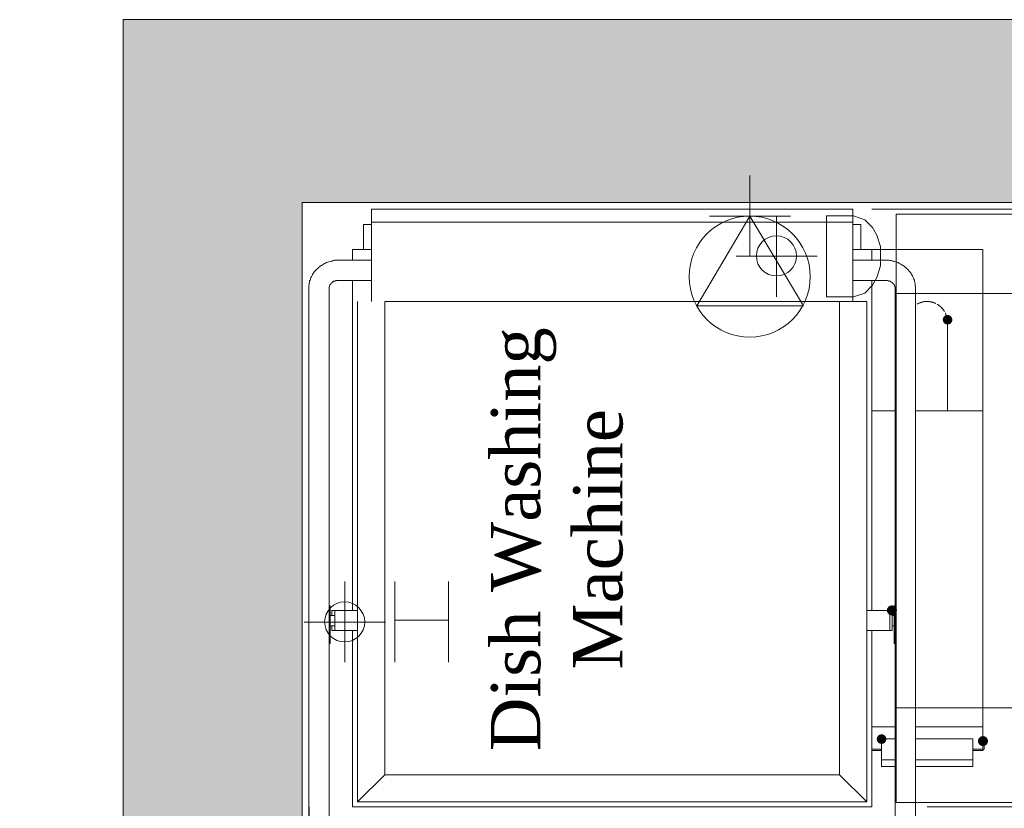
# Model space of a CAD drawing. Extents: x 3940905 to 4145695, y 925352 to 1109797.
# Tile 32 of 256: x 3945967 to 3947204, y 1100911 to 1101903. Entities that reach past the tile are written whole.
import ezdxf

# ---------------------------------------------------------------- set-up
doc = ezdxf.new("R2010")
doc.units = 0
doc.header["$LTSCALE"] = 750
doc.header["$MEASUREMENT"] = 0
for name, color, linetype, lineweight in [('CKD Equipments', 252, 'CONTINUOUS', 0), ('HATCH', 7, 'CONTINUOUS', 0), ('wall', 7, 'CONTINUOUS', 25)]:
    doc.layers.add(name, color=color, linetype=linetype, lineweight=lineweight)
doc.layers.add('TEXT', color=7, linetype='CONTINUOUS')
doc.styles.add('TXT1', font='times.ttf')

msp = doc.modelspace()

# ---------------------------------------------------------------- hatches: boundary and pattern name
at = {"layer": 'CKD Equipments'}
h = msp.add_hatch(color=252, dxfattribs=at)
edge = h.paths.add_edge_path(flags=16)
edge.add_arc((3947132.5, 1101525.4), 6.11, 0, 360)
at = {"layer": 'CKD Equipments', "true_color": 0xffff00}
h = msp.add_hatch(color=2, dxfattribs=at)
edge = h.paths.add_edge_path(flags=16)
edge.add_arc((3947062.6, 1101160.1), 6.36, 0, 360)
at = {"layer": 'CKD Equipments'}
h = msp.add_hatch(color=252, dxfattribs=at)
edge = h.paths.add_edge_path(flags=16)
edge.add_arc((3947049.6, 1100998.3), 6.11, 0, 360)
h = msp.add_hatch(color=252, dxfattribs=at)
edge = h.paths.add_edge_path(flags=16)
edge.add_arc((3947177, 1100995.8), 6.36, 0, 360)
at = {"layer": 'HATCH'}
h = msp.add_hatch(color=8, dxfattribs=at)
h.dxf.hatch_style = 1
h.paths.add_polyline_path([(3958692, 1101902.6), (3946097, 1101902.6), (3946097, 1087857.6), (3945967, 1087857.6), (3945967, 1073894.6), (3946130, 1073894.6), (3946130, 1067370.5), (3946587, 1067370.5), (3946587, 1071944.6), (3946587, 1074057.6), (3946197, 1074057.6), (3946197, 1087627.6), (3946322, 1087627.6), (3946322, 1101672.6), (3958692, 1101672.6)])

# ---------------------------------------------------------------- linework, layer by layer
at = {"layer": 'CKD Equipments', "color": 252}
for p, q in [((3946884.2, 1101706.6), (3946884.2, 1101604.8)), ((3946413.6, 1101664.3), (3946409, 1101664.3)), ((3946409, 1101662.8), (3946409, 1101664.3)), ((3946409, 1101649.6), (3946409, 1101662.8)), ((3947008.9, 1101664.3), (3946413.6, 1101664.3)), ((3946884.2, 1101655.7), (3946817.6, 1101542.7)), ((3946951.4, 1101542.7), (3946884.2, 1101655.7)), ((3946917.8, 1101656.2), (3946917.8, 1101554.4)), ((3946980.4, 1101554.4), (3946980.4, 1101656.2)), ((3946980.4, 1101656.2), (3947014.5, 1101656.2)), ((3947013.5, 1101664.3), (3947008.9, 1101664.3)), ((3947013.5, 1101662.8), (3947013.5, 1101664.3)), ((3947013.5, 1101649.6), (3947013.5, 1101662.8)), ((3947014.5, 1101656.2), (3947028.7, 1101651.1)), ((3946398.8, 1101613.5), (3946398.8, 1101645)), ((3946398.8, 1101645), (3946409, 1101645)), ((3946409, 1101648.1), (3946409, 1101649.6)), ((3946409, 1101648.1), (3946413.6, 1101648.1)), ((3946409, 1101549.3), (3946409, 1101648.1)), ((3946413.6, 1101648.1), (3947008.9, 1101648.1)), ((3947008.9, 1101648.1), (3947013.5, 1101648.1)), ((3947013.5, 1101648.1), (3947013.5, 1101649.6)), ((3947013.5, 1101549.3), (3947013.5, 1101648.1)), ((3947013.5, 1101645), (3947023.6, 1101645)), ((3947023.6, 1101645), (3947023.6, 1101613.5)), ((3947028.7, 1101651.1), (3947038.4, 1101641.4)), ((3947038.4, 1101641.4), (3947043.5, 1101631.8)), ((3947043.5, 1101631.8), (3947048.1, 1101617.5)), ((3947048.1, 1101617.5), (3947048.1, 1101593.1)), ((3946409, 1101613.5), (3946385.1, 1101613.5)), ((3946385.1, 1101613.5), (3946385.1, 1101600.2)), ((3946866.9, 1101605.3), (3946968.7, 1101605.3)), ((3947037.4, 1101613.5), (3947013.5, 1101613.5)), ((3947037.4, 1101600.2), (3947037.4, 1101613.5)), ((3947037.4, 1101613.5), (3947175.8, 1101613.5)), ((3947175.8, 1101613.5), (3947176.8, 1101613.5)), ((3947176.8, 1101410.9), (3947176.8, 1101613.5)), ((3946343.4, 1101592.1), (3946342.3, 1101591.1)), ((3946344.9, 1101593.1), (3946343.4, 1101592.1)), ((3946345.9, 1101593.6), (3946344.9, 1101593.1)), ((3946347.4, 1101594.6), (3946345.9, 1101593.6)), ((3946348.4, 1101595.1), (3946347.4, 1101594.6)), ((3946350, 1101596.2), (3946348.4, 1101595.1)), ((3946351, 1101596.7), (3946350, 1101596.2)), ((3946352.5, 1101597.2), (3946351, 1101596.7)), ((3946354, 1101597.7), (3946352.5, 1101597.2)), ((3946355.1, 1101598.2), (3946354, 1101597.7)), ((3946356.6, 1101598.7), (3946355.1, 1101598.2)), ((3946358.1, 1101599.2), (3946356.6, 1101598.7)), ((3946359.6, 1101599.2), (3946358.1, 1101599.2)), ((3946360.7, 1101599.7), (3946359.6, 1101599.2)), ((3946362.2, 1101600.2), (3946360.7, 1101599.7)), ((3946363.7, 1101600.2), (3946362.2, 1101600.2)), ((3946365.2, 1101600.2), (3946363.7, 1101600.2)), ((3946366.8, 1101600.2), (3946365.2, 1101600.2)), ((3946368.3, 1101600.2), (3946366.8, 1101600.2)), ((3946409, 1101600.2), (3946368.3, 1101600.2)), ((3947054.2, 1101600.2), (3947013.5, 1101600.2)), ((3947048.1, 1101593.1), (3947043.5, 1101578.3)), ((3947054.7, 1101600.2), (3947054.2, 1101600.2)), ((3947056.2, 1101600.2), (3947054.7, 1101600.2)), ((3947057.2, 1101600.2), (3947056.2, 1101600.2)), ((3947058.7, 1101600.2), (3947057.2, 1101600.2)), ((3947060.3, 1101599.7), (3947058.7, 1101600.2)), ((3947061.8, 1101599.7), (3947060.3, 1101599.7)), ((3947063.3, 1101599.2), (3947061.8, 1101599.7)), ((3947064.9, 1101599.2), (3947063.3, 1101599.2)), ((3947065.9, 1101598.7), (3947064.9, 1101599.2)), ((3947067.4, 1101598.2), (3947065.9, 1101598.7)), ((3947068.9, 1101597.7), (3947067.4, 1101598.2)), ((3947070.5, 1101597.2), (3947068.9, 1101597.7)), ((3947071.5, 1101596.7), (3947070.5, 1101597.2)), ((3947073, 1101595.6), (3947071.5, 1101596.7)), ((3947074, 1101595.1), (3947073, 1101595.6)), ((3947075.5, 1101594.1), (3947074, 1101595.1)), ((3947076.6, 1101593.6), (3947075.5, 1101594.1)), ((3947078.1, 1101592.6), (3947076.6, 1101593.6)), ((3947079.1, 1101591.6), (3947078.1, 1101592.6)), ((3946333.7, 1101579.4), (3946332.7, 1101578.3)), ((3946334.2, 1101580.9), (3946333.7, 1101579.4)), ((3946334.7, 1101582.4), (3946334.2, 1101580.9)), ((3946335.7, 1101583.4), (3946334.7, 1101582.4)), ((3946336.2, 1101584.4), (3946335.7, 1101583.4)), ((3946337.3, 1101586), (3946336.2, 1101584.4)), ((3946338.3, 1101587), (3946337.3, 1101586)), ((3946339.3, 1101588), (3946338.3, 1101587)), ((3946340.3, 1101589), (3946339.3, 1101588)), ((3946341.3, 1101590), (3946340.3, 1101589)), ((3946342.3, 1101591.1), (3946341.3, 1101590)), ((3947080.1, 1101591.1), (3947079.1, 1101591.6)), ((3947081.1, 1101590), (3947080.1, 1101591.1)), ((3947082.2, 1101589), (3947081.1, 1101590)), ((3947083.2, 1101588), (3947082.2, 1101589)), ((3947084.2, 1101586.5), (3947083.2, 1101588)), ((3947085.2, 1101585.5), (3947084.2, 1101586.5)), ((3947086.2, 1101584.4), (3947085.2, 1101585.5)), ((3947086.7, 1101582.9), (3947086.2, 1101584.4)), ((3947087.8, 1101581.9), (3947086.7, 1101582.9)), ((3947088.3, 1101580.4), (3947087.8, 1101581.9)), ((3947088.8, 1101579.4), (3947088.3, 1101580.4)), ((3947089.8, 1101577.8), (3947088.8, 1101579.4)), ((3946330.6, 1101569.7), (3946330.1, 1101568.2)), ((3946330.1, 1101568.2), (3946330.1, 1101566.6)), ((3946331.1, 1101572.7), (3946330.6, 1101571.2)), ((3946330.6, 1101571.2), (3946330.6, 1101569.7)), ((3946331.7, 1101575.3), (3946331.1, 1101574.3)), ((3946331.1, 1101574.3), (3946331.1, 1101572.7)), ((3946332.2, 1101576.8), (3946331.7, 1101575.3)), ((3946332.7, 1101578.3), (3946332.2, 1101576.8)), ((3946356.1, 1101567.1), (3946355.6, 1101567.1)), ((3946355.6, 1101567.1), (3946355.6, 1101566.6)), ((3946356.6, 1101568.7), (3946356.1, 1101568.2)), ((3946356.1, 1101568.2), (3946356.1, 1101567.7)), ((3946356.1, 1101567.7), (3946356.1, 1101567.1)), ((3946357.1, 1101569.7), (3946356.6, 1101569.2)), ((3946356.6, 1101569.2), (3946356.6, 1101568.7)), ((3946357.6, 1101570.2), (3946357.1, 1101570.2)), ((3946357.1, 1101570.2), (3946357.1, 1101569.7)), ((3946358.1, 1101571.2), (3946357.6, 1101570.7)), ((3946357.6, 1101570.7), (3946357.6, 1101570.2)), ((3946358.6, 1101571.2), (3946358.1, 1101571.2)), ((3946359.1, 1101571.7), (3946358.6, 1101571.7)), ((3946358.6, 1101571.7), (3946358.6, 1101571.2)), ((3946359.6, 1101572.2), (3946359.1, 1101571.7)), ((3946360.1, 1101572.7), (3946359.6, 1101572.2)), ((3946360.7, 1101573.3), (3946360.1, 1101572.7)), ((3946361.2, 1101573.3), (3946360.7, 1101573.3)), ((3946361.7, 1101573.8), (3946361.2, 1101573.3)), ((3946362.2, 1101573.8), (3946361.7, 1101573.8)), ((3946362.7, 1101573.8), (3946362.2, 1101573.8)), ((3946363.2, 1101574.3), (3946362.7, 1101573.8)), ((3946363.7, 1101574.3), (3946363.2, 1101574.3)), ((3946364.2, 1101574.3), (3946363.7, 1101574.3)), ((3946364.7, 1101574.8), (3946364.2, 1101574.3)), ((3946365.2, 1101574.8), (3946364.7, 1101574.8)), ((3946365.7, 1101574.8), (3946365.2, 1101574.8)), ((3946366.3, 1101574.8), (3946365.7, 1101574.8)), ((3946366.8, 1101574.8), (3946366.3, 1101574.8)), ((3946367.3, 1101574.8), (3946366.8, 1101574.8)), ((3946367.8, 1101574.8), (3946367.3, 1101574.8)), ((3946368.3, 1101574.8), (3946367.8, 1101574.8)), ((3946368.3, 1101574.8), (3946409, 1101574.8)), ((3946385.1, 1101574.8), (3946385.1, 1101160.1)), ((3947013.5, 1101574.8), (3947054.2, 1101574.8)), ((3947038.4, 1101568.7), (3947028.7, 1101559)), ((3947037.4, 1101160.1), (3947037.4, 1101574.8)), ((3947043.5, 1101578.3), (3947038.4, 1101568.7)), ((3947054.2, 1101574.8), (3947054.7, 1101574.8)), ((3947054.7, 1101574.8), (3947055.2, 1101574.8)), ((3947055.2, 1101574.8), (3947055.7, 1101574.8)), ((3947055.7, 1101574.8), (3947056.2, 1101574.8)), ((3947056.2, 1101574.8), (3947056.7, 1101574.8)), ((3947056.7, 1101574.8), (3947057.2, 1101574.8)), ((3947057.2, 1101574.8), (3947057.7, 1101574.3)), ((3947057.7, 1101574.3), (3947058.2, 1101574.3)), ((3947058.2, 1101574.3), (3947058.7, 1101574.3)), ((3947058.7, 1101574.3), (3947059.3, 1101573.8)), ((3947059.3, 1101573.8), (3947059.8, 1101573.8)), ((3947059.8, 1101573.8), (3947060.3, 1101573.8)), ((3947060.3, 1101573.8), (3947060.8, 1101573.3)), ((3947060.8, 1101573.3), (3947061.3, 1101573.3)), ((3947061.3, 1101573.3), (3947061.8, 1101572.7)), ((3947061.8, 1101572.7), (3947062.3, 1101572.7)), ((3947062.3, 1101572.7), (3947062.8, 1101572.2)), ((3947062.8, 1101572.2), (3947063.3, 1101571.7)), ((3947063.3, 1101571.7), (3947063.8, 1101571.2)), ((3947063.8, 1101571.2), (3947064.3, 1101570.7)), ((3947064.3, 1101570.7), (3947064.9, 1101570.7)), ((3947064.9, 1101570.7), (3947064.9, 1101570.2)), ((3947064.9, 1101570.2), (3947065.4, 1101569.7)), ((3947065.4, 1101569.7), (3947065.4, 1101569.2)), ((3947065.4, 1101569.2), (3947065.9, 1101568.7)), ((3947065.9, 1101568.7), (3947065.9, 1101568.2)), ((3947065.9, 1101568.2), (3947066.4, 1101567.7)), ((3947066.4, 1101567.7), (3947066.4, 1101567.1)), ((3947066.4, 1101567.1), (3947066.4, 1101566.6)), ((3947090.3, 1101576.3), (3947089.8, 1101577.8)), ((3947090.8, 1101575.3), (3947090.3, 1101576.3)), ((3947090.8, 1101573.8), (3947090.8, 1101575.3)), ((3947091.3, 1101572.2), (3947090.8, 1101573.8)), ((3947091.8, 1101570.7), (3947091.3, 1101572.2)), ((3947091.8, 1101569.2), (3947091.8, 1101570.7)), ((3947091.8, 1101568.2), (3947091.8, 1101569.2)), ((3947092.3, 1101566.6), (3947091.8, 1101568.2)), ((3946330.1, 1101566.6), (3946330.1, 1101565.1)), ((3946330.1, 1101565.1), (3946330.1, 1100882.3)), ((3946330.1, 1101565.1), (3946330.1, 1101565.1)), ((3946355.6, 1101566.6), (3946355.6, 1101566.1)), ((3946355.6, 1101566.1), (3946355.6, 1101565.6)), ((3946355.6, 1101565.6), (3946355.6, 1101565.1)), ((3946355.6, 1100882.3), (3946355.6, 1101565.1)), ((3946355.6, 1101565.1), (3946355.6, 1101565.1)), ((3947028.7, 1101559), (3947014.5, 1101554.4)), ((3947066.4, 1101566.6), (3947066.9, 1101566.6)), ((3947066.9, 1101566.6), (3947066.9, 1101566.1)), ((3947066.9, 1101566.1), (3947066.9, 1101565.6)), ((3947066.9, 1101565.6), (3947066.9, 1101565.1)), ((3947066.9, 1101565.1), (3947066.9, 1100882.3)), ((3947066.9, 1101565.1), (3947066.9, 1101565.1)), ((3947092.3, 1101565.1), (3947092.3, 1101566.6)), ((3947092.3, 1100882.3), (3947092.3, 1101565.1)), ((3946391.2, 1101548.3), (3946391.2, 1100919.4)), ((3946391.2, 1100919.4), (3946391.2, 1101548.3)), ((3946409, 1101548.3), (3946409, 1101549.3)), ((3946425.8, 1100953.5), (3946425.8, 1101548.3)), ((3946425.8, 1101548.3), (3946996.7, 1101548.3)), ((3946817.6, 1101542.7), (3946951.4, 1101542.7)), ((3947014.5, 1101554.4), (3946980.4, 1101554.4)), ((3946996.7, 1101548.3), (3947031.3, 1101548.3)), ((3946996.7, 1101548.3), (3946996.7, 1100953.5)), ((3947013.5, 1101548.3), (3947013.5, 1101549.3)), ((3947031.3, 1100919.4), (3947031.3, 1101548.3)), ((3947031.3, 1100919.4), (3947031.3, 1101548.3)), ((3947132.5, 1101522.4), (3947132.5, 1101522.9)), ((3947132.5, 1101522.9), (3947132.5, 1101522.9)), ((3947132.5, 1101521.9), (3947132.5, 1101522.4)), ((3947132.5, 1101521.4), (3947132.5, 1101521.9)), ((3947132.5, 1101520.8), (3947132.5, 1101521.4)), ((3947132.5, 1101520.3), (3947132.5, 1101520.8)), ((3947132.5, 1101519.3), (3947132.5, 1101520.3)), ((3947132.5, 1101518.8), (3947132.5, 1101519.3)), ((3947132.5, 1101518.3), (3947132.5, 1101518.8)), ((3947132.5, 1101517.3), (3947132.5, 1101518.3)), ((3947132.5, 1101516.3), (3947132.5, 1101517.3)), ((3947132.5, 1101515.3), (3947132.5, 1101516.3)), ((3947132.5, 1101514.7), (3947132.5, 1101515.3)), ((3947132.5, 1101513.7), (3947132.5, 1101514.7)), ((3947132.5, 1101512.2), (3947132.5, 1101513.7)), ((3947132.5, 1101511.2), (3947132.5, 1101512.2)), ((3947132.5, 1101510.2), (3947132.5, 1101511.2)), ((3947132.5, 1101508.6), (3947132.5, 1101510.2)), ((3947132.5, 1101507.6), (3947132.5, 1101508.6)), ((3947132.5, 1101506.1), (3947132.5, 1101507.6)), ((3947132.5, 1101505.1), (3947132.5, 1101506.1)), ((3947132.5, 1101503.5), (3947132.5, 1101505.1)), ((3947132.5, 1101502), (3947132.5, 1101503.5)), ((3947132.5, 1101500.5), (3947132.5, 1101502)), ((3947132.5, 1101499), (3947132.5, 1101500.5)), ((3947132.5, 1101497.4), (3947132.5, 1101499)), ((3947132.5, 1101495.9), (3947132.5, 1101497.4)), ((3947132.5, 1101494.4), (3947132.5, 1101495.9)), ((3947132.5, 1101492.9), (3947132.5, 1101494.4)), ((3947132.5, 1101491.3), (3947132.5, 1101492.9)), ((3947132.5, 1101489.8), (3947132.5, 1101491.3)), ((3947132.5, 1101488.3), (3947132.5, 1101489.8)), ((3947132.5, 1101486.2), (3947132.5, 1101488.3)), ((3947132.5, 1101484.7), (3947132.5, 1101486.2)), ((3947132.5, 1101483.2), (3947132.5, 1101484.7)), ((3947132.5, 1101481.7), (3947132.5, 1101483.2)), ((3947132.5, 1101410.9), (3947132.5, 1101481.7)), ((3947066.9, 1101410.9), (3947037.4, 1101410.9)), ((3947176.8, 1101410.9), (3947092.3, 1101410.9)), ((3947176.8, 1101410.9), (3947176.8, 1101013.6)), ((3946375.4, 1101196.2), (3946375.4, 1101095)), ((3946438, 1101095), (3946438, 1101196.2)), ((3946505.7, 1101196.2), (3946505.7, 1101095)), ((3946357.1, 1101165.7), (3946355.6, 1101165.7)), ((3946357.1, 1101163.7), (3946357.1, 1101165.7)), ((3946357.1, 1101152.5), (3946357.1, 1101163.7)), ((3946359.1, 1101160.1), (3946362.7, 1101160.1)), ((3946359.1, 1101160.1), (3946359.1, 1101153.5)), ((3946362.7, 1101160.1), (3946363.2, 1101160.1)), ((3946362.7, 1101153.5), (3946362.7, 1101160.1)), ((3946363.2, 1101160.1), (3946390.7, 1101160.1)), ((3946390.7, 1101160.1), (3946391.2, 1101160.1)), ((3947031.3, 1101160.1), (3947031.8, 1101160.1)), ((3947031.8, 1101160.1), (3947059.3, 1101160.1)), ((3947059.3, 1101160.1), (3947059.8, 1101160.1)), ((3946355.6, 1101152.5), (3946357.1, 1101152.5)), ((3946362.7, 1101153.5), (3946357.1, 1101153.5)), ((3946357.1, 1101118.4), (3946357.1, 1101152.5)), ((3946362.7, 1101140.8), (3946362.7, 1101153.5)), ((3946438, 1101147.9), (3946505.7, 1101147.9)), ((3946324.5, 1101145.3), (3946426.3, 1101145.3)), ((3946357.1, 1101140.8), (3946362.7, 1101140.8)), ((3946359.1, 1101140.8), (3946359.1, 1101134.7)), ((3946362.7, 1101134.7), (3946359.1, 1101134.7)), ((3946362.7, 1101134.7), (3946362.7, 1101140.8)), ((3946363.2, 1101134.7), (3946362.7, 1101134.7)), ((3946390.7, 1101134.7), (3946363.2, 1101134.7)), ((3946385.1, 1101134.7), (3946385.1, 1100913.3)), ((3946391.2, 1101134.7), (3946390.7, 1101134.7)), ((3947031.8, 1101134.7), (3947031.3, 1101134.7)), ((3947059.3, 1101134.7), (3947031.8, 1101134.7)), ((3947037.4, 1100913.3), (3947037.4, 1101134.7)), ((3947059.8, 1101134.7), (3947059.3, 1101134.7)), ((3946357.1, 1101118.4), (3946355.6, 1101118.4)), ((3947066.9, 1101013.6), (3947037.4, 1101013.6)), ((3947176.8, 1101013.6), (3947092.3, 1101013.6)), ((3947176.8, 1101013.6), (3947176.8, 1100987.6)), ((3947049.6, 1100998.8), (3947066.9, 1100998.8)), ((3947092.3, 1100998.8), (3947164.1, 1100998.8)), ((3947164.1, 1100998.8), (3947164.1, 1100997.8)), ((3947049.6, 1100972.3), (3947049.6, 1100997.8)), ((3947164.1, 1100997.8), (3947164.1, 1100972.3)), ((3947176.8, 1100987.6), (3947176.8, 1100985.6)), ((3947178.3, 1100985.1), (3947178.3, 1100994.7)), ((3947049.6, 1100985.6), (3947037.4, 1100985.6)), ((3947037.4, 1100984), (3947049.6, 1100984)), ((3947176.8, 1100985.6), (3947164.1, 1100985.6)), ((3947164.1, 1100984), (3947177.3, 1100984)), ((3947049.6, 1100963.7), (3947049.6, 1100972.3)), ((3947049.6, 1100972.3), (3947066.9, 1100972.3)), ((3947066.9, 1100963.7), (3947049.6, 1100963.7)), ((3947092.3, 1100972.3), (3947164.1, 1100972.3)), ((3947164.1, 1100963.7), (3947092.3, 1100963.7)), ((3947164.1, 1100972.3), (3947164.1, 1100963.7)), ((3946425.8, 1100953.5), (3946391.2, 1100919.4)), ((3946996.7, 1100953.5), (3946425.8, 1100953.5)), ((3946996.7, 1100953.5), (3947031.3, 1100919.4)), ((3946385.1, 1100913.3), (3947037.4, 1100913.3)), ((3946391.2, 1100919.4), (3947031.3, 1100919.4)), ((3947031.3, 1100919.4), (3946391.2, 1100919.4))]:
    msp.add_line(p, q, dxfattribs=at)
at = {"layer": 'CKD Equipments', "color": 3, "true_color": 0x00ff00}
msp.add_line((3946833.3, 1101655.7), (3946935.1, 1101655.7), dxfattribs=at)
at = {"layer": 'CKD Equipments', "color": 1, "true_color": 0xff0000}
for p, q in [((3947245.5, 1101664.3), (3947037.4, 1101664.3)), ((3946330.4, 1100913.3), (3946330.4, 1100625.8)), ((3947092.3, 1100625.8), (3947092.3, 1100913.3)), ((3947107.1, 1100913.3), (3947640.8, 1100913.3))]:
    msp.add_line(p, q, dxfattribs=at)
at = {"layer": 'CKD Equipments', "color": 252, "true_color": 0x989898}
for p, q in [((3947067.9, 1101658.2), (3947067.9, 1100918.4)), ((3948247.7, 1101658.2), (3947067.9, 1101658.2)), ((3948247.7, 1101558.5), (3947067.9, 1101558.5)), ((3948247.7, 1101037.5), (3947067.9, 1101037.5)), ((3947067.9, 1100918.4), (3948247.7, 1100918.4))]:
    msp.add_line(p, q, dxfattribs=at)
at = {"layer": 'CKD Equipments', "color": 2, "true_color": 0xffff00}
for p, q in [((3947062.8, 1101160.1), (3947059.8, 1101160.1)), ((3947059.8, 1101160.1), (3947059.8, 1101134.7)), ((3947062.8, 1101134.7), (3947062.8, 1101160.1)), ((3947066.9, 1101165.7), (3947065.4, 1101165.7)), ((3947065.4, 1101163.7), (3947065.4, 1101165.7)), ((3947065.4, 1101152.5), (3947065.4, 1101163.7)), ((3947065.4, 1101153.5), (3947062.8, 1101153.5)), ((3947065.4, 1101118.4), (3947065.4, 1101152.5)), ((3947065.4, 1101152.5), (3947066.9, 1101152.5)), ((3947059.8, 1101134.7), (3947062.8, 1101134.7)), ((3947062.8, 1101140.8), (3947065.4, 1101140.8)), ((3947066.9, 1101118.4), (3947065.4, 1101118.4))]:
    msp.add_line(p, q, dxfattribs=at)
at = {"layer": 'CKD Equipments', "color": 252}
for centre, radius in [((3946884, 1101579.6), 76.1), ((3946917.6, 1101605.6), 25.2), ((3946375.2, 1101145.6), 25.2)]:
    msp.add_circle(centre, radius, dxfattribs=at)
at = {"layer": 'CKD Equipments', "color": 2, "true_color": 0xffff00}
for points in [[(3947092.2, 1101543.6), (3947092.2, 1101543.6), (3947092.1, 1101543.6), (3947092.1, 1101543.6), (3947092.1, 1101543.6), (3947092.1, 1101543.6), (3947092.1, 1101543.6)], [(3947097.1, 1101546.4), (3947096.8, 1101546.2), (3947096.5, 1101546.1), (3947096.2, 1101546), (3947096.2, 1101546), (3947096.2, 1101546), (3947096.2, 1101546)], [(3947109.9, 1101548.1), (3947109.6, 1101548.2), (3947109.3, 1101548.2), (3947109, 1101548.2), (3947109, 1101548.2), (3947109, 1101548.2), (3947109, 1101548.2)]]:
    msp.add_open_spline(points, degree=3, dxfattribs=at)
at = {"layer": 'CKD Equipments', "color": 252}
for points in [[(3947106.8, 1101548.3), (3947102.4, 1101548.3), (3947098.1, 1101547.2), (3947094.2, 1101544.9), (3947094.2, 1101544.9), (3947094.2, 1101544.9), (3947094.2, 1101544.9)], [(3947100.2, 1101547.4), (3947099.5, 1101547.3), (3947098.9, 1101547), (3947098.2, 1101546.8), (3947098.2, 1101546.8), (3947098.2, 1101546.8), (3947098.2, 1101546.8)], [(3947102.5, 1101547.9), (3947101.7, 1101547.8), (3947101, 1101547.7), (3947100.3, 1101547.5), (3947100.3, 1101547.5), (3947100.3, 1101547.5), (3947100.3, 1101547.5)], [(3947104.6, 1101548.2), (3947104.3, 1101548.2), (3947104, 1101548.2), (3947103.6, 1101548.1), (3947103.6, 1101548.1), (3947103.6, 1101548.1), (3947103.6, 1101548.1)], [(3947113.4, 1101547.5), (3947111.2, 1101548), (3947109, 1101548.3), (3947106.8, 1101548.3), (3947106.8, 1101548.3), (3947106.8, 1101548.3), (3947106.8, 1101548.3)], [(3947113.4, 1101547.5), (3947112.7, 1101547.7), (3947111.9, 1101547.8), (3947111.2, 1101547.9), (3947111.2, 1101547.9), (3947111.2, 1101547.9), (3947111.2, 1101547.9)], [(3947115.5, 1101546.8), (3947114.8, 1101547), (3947114.2, 1101547.2), (3947113.6, 1101547.4), (3947113.6, 1101547.4), (3947113.6, 1101547.4), (3947113.6, 1101547.4)], [(3947117.5, 1101546), (3947116.8, 1101546.3), (3947116.1, 1101546.6), (3947115.4, 1101546.8), (3947115.4, 1101546.8), (3947115.4, 1101546.8), (3947115.4, 1101546.8)], [(3947117.5, 1101546), (3947117.2, 1101546.1), (3947116.9, 1101546.2), (3947116.5, 1101546.4), (3947116.5, 1101546.4), (3947116.5, 1101546.4), (3947116.5, 1101546.4)], [(3947123, 1101542.4), (3947121.9, 1101543.4), (3947120.7, 1101544.2), (3947119.4, 1101544.9), (3947119.4, 1101544.9), (3947119.4, 1101544.9), (3947119.4, 1101544.9)], [(3947122.1, 1101543.2), (3947121.8, 1101543.4), (3947121.6, 1101543.6), (3947121.3, 1101543.8), (3947121.3, 1101543.8), (3947121.3, 1101543.8), (3947121.3, 1101543.8)], [(3947124.6, 1101541), (3947124.1, 1101541.4), (3947123.7, 1101541.9), (3947123.1, 1101542.3), (3947123.1, 1101542.3), (3947123.1, 1101542.3), (3947123.1, 1101542.3)], [(3947128.6, 1101535.7), (3947127.5, 1101537.6), (3947126.2, 1101539.4), (3947124.6, 1101540.9), (3947124.6, 1101540.9), (3947124.6, 1101540.9), (3947124.6, 1101540.9)], [(3947126.1, 1101539.3), (3947125.7, 1101539.9), (3947125.2, 1101540.4), (3947124.7, 1101540.9), (3947124.7, 1101540.9), (3947124.7, 1101540.9), (3947124.7, 1101540.9)], [(3947127.5, 1101537.6), (3947127.3, 1101537.9), (3947127.1, 1101538.1), (3947126.9, 1101538.4), (3947126.9, 1101538.4), (3947126.9, 1101538.4), (3947126.9, 1101538.4)], [(3947131.2, 1101529.7), (3947130.8, 1101531.1), (3947130.3, 1101532.5), (3947129.7, 1101533.8), (3947129.7, 1101533.8), (3947129.7, 1101533.8), (3947129.7, 1101533.8)], [(3947130.1, 1101532.8), (3947129.9, 1101533.2), (3947129.8, 1101533.5), (3947129.7, 1101533.8), (3947129.7, 1101533.8), (3947129.7, 1101533.8), (3947129.7, 1101533.8)], [(3947131.2, 1101529.7), (3947131, 1101530.4), (3947130.7, 1101531.1), (3947130.5, 1101531.8), (3947130.5, 1101531.8), (3947130.5, 1101531.8), (3947130.5, 1101531.8)], [(3947131.6, 1101527.5), (3947131.5, 1101528.2), (3947131.4, 1101528.9), (3947131.2, 1101529.5), (3947131.2, 1101529.5), (3947131.2, 1101529.5), (3947131.2, 1101529.5)], [(3947132, 1101524.4), (3947132, 1101524.7), (3947132, 1101525), (3947131.9, 1101525.3), (3947131.9, 1101525.3), (3947131.9, 1101525.3), (3947131.9, 1101525.3)], [(3947177.8, 1100995), (3947177.8, 1100995.4), (3947177.5, 1100995.8), (3947177, 1100995.8), (3947177, 1100995.8), (3947177, 1100995.8), (3947177, 1100995.8)], [(3947177, 1100984.6), (3947177.5, 1100984.6), (3947177.8, 1100984.9), (3947177.8, 1100985.3), (3947177.8, 1100985.3), (3947177.8, 1100985.3), (3947177.8, 1100985.3)]]:
    msp.add_open_spline(points, degree=3, dxfattribs=at)
at = {"layer": 'wall', "lineweight": 0, "ltscale": 2}
msp.add_lwpolyline([(3958692, 1101902.6), (3946097, 1101902.6), (3946097, 1087857.6), (3945967, 1087857.6), (3945967, 1073894.6), (3946130, 1073894.6), (3946130, 1067370.5), (3946587, 1067370.5), (3946587, 1074057.6), (3946197, 1074057.6), (3946197, 1087627.6), (3946322, 1087627.6), (3946322, 1101672.6), (3958692, 1101672.6)], close=True, dxfattribs=at)

# ---------------------------------------------------------------- texts
at = {"layer": 'TEXT', "insert": (3946558.9, 1100955.5), "char_height": 61.963, "width": 587.844, "attachment_point": 1, "rotation": 90, "style": 'TXT1'}
msp.add_mtext('\\pxqc;Dish Washing\\PMachine', dxfattribs=at)

doc.saveas('drawing.dxf')
